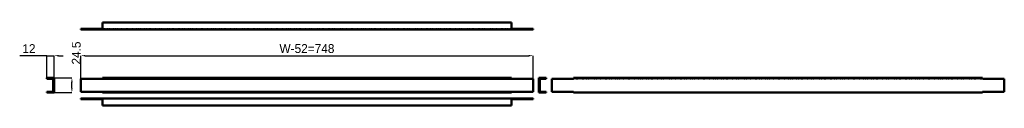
# Model space of a CAD drawing. Header units: millimetres. Extents: x -4 to 1624, y 0 to 138.
import ezdxf

# ---------------------------------------------------------------- set-up
doc = ezdxf.new("R2010")
doc.units = ezdxf.units.MM
doc.linetypes.add('Dashed', pattern=[2, 1, -1])
for name, color, linetype, lineweight in [('AM_0', 7, 'Continuous', 50), ('AM_5', 3, 'Continuous', 25), ('AM_9', 6, 'Dashed', 25)]:
    doc.layers.add(name, color=color, linetype=linetype, lineweight=lineweight)
doc.dimstyles.new('ISO-25', dxfattribs={"dimtxt": 2.5, "dimasz": 2.5, "dimexe": 1.25, "dimexo": 0.625, "dimtad": 1, "dimtxsty": 'Standard', "dimcen": 2.5, "dimadec": 0, "dimazin": 0, "dimtfac": 1, "dimtmove": 0, "dimatfit": 3, "dimfxl": 1, "dimarcsym": 0})

# ---------------------------------------------------------------- blocks, each defined once
blk = doc.blocks.new('1_DHP080_0__0_in_DHP080_0__1300')
at = {"layer": 'AM_0'}
for p, q in [((96.8732, 10.5), (96.8732, 12)), ((844.8732, 12), (96.8732, 12)), ((132.8732, 10.5), (96.8732, 10.5)), ((132.8732, 12), (132.8732, 0)), ((808.8732, 0), (132.8732, 0)), ((808.8732, 12), (808.8732, 0)), ((844.8732, 10.5), (808.8732, 10.5)), ((844.8732, 10.5), (844.8732, 12))]:
    blk.add_line(p, q, dxfattribs=at)
at = {"layer": 'AM_9'}
blk.add_line((808.8732, 10.5), (132.8732, 10.5), dxfattribs=at)
blk = doc.blocks.new('2_DHP080_0__0_in_DHP080_0__1300')
at = {"layer": 'AM_0'}
for p, q in [((52.992, 45.9772), (40.992, 45.9772)), ((40.992, 45.9772), (40.992, 44.4772)), ((40.992, 44.4772), (52.992, 44.4772)), ((51.492, 22.9772), (51.492, 44.4772)), ((52.992, 21.4772), (52.992, 45.9772)), ((52.992, 22.9772), (40.992, 22.9772)), ((40.992, 22.9772), (40.992, 21.4772)), ((40.992, 21.4772), (52.992, 21.4772))]:
    blk.add_line(p, q, dxfattribs=at)
blk = doc.blocks.new('3_DHP080_0__0_in_DHP080_0__1300')
at = {"layer": 'AM_0'}
for p, q in [((844.8732, 44.4772), (96.8732, 44.4772)), ((96.8732, 44.4772), (96.8732, 22.9772)), ((132.8732, 45.9772), (132.8732, 44.4772)), ((808.8732, 45.9772), (132.8732, 45.9772)), ((808.8732, 45.9772), (808.8732, 44.4772)), ((844.8732, 22.9772), (844.8732, 44.4772)), ((96.8732, 22.9772), (844.8732, 22.9772)), ((132.8732, 22.9772), (132.8732, 21.4772)), ((808.8732, 21.4772), (132.8732, 21.4772)), ((808.8732, 22.9772), (808.8732, 21.4772))]:
    blk.add_line(p, q, dxfattribs=at)
blk = doc.blocks.new('4_DHP080_0__0_in_DHP080_0__1300')
at = {"layer": 'AM_0'}
for p, q in [((854.3504, 21.4772), (854.3504, 45.9772)), ((854.3504, 45.9772), (866.3504, 45.9772)), ((866.3504, 44.4772), (854.3504, 44.4772)), ((855.8504, 44.4772), (855.8504, 22.9772)), ((866.3504, 45.9772), (866.3504, 44.4772)), ((854.3504, 22.9772), (866.3504, 22.9772)), ((866.3504, 21.4772), (854.3504, 21.4772)), ((866.3504, 22.9772), (866.3504, 21.4772))]:
    blk.add_line(p, q, dxfattribs=at)
blk = doc.blocks.new('5_DHP080_0__0_in_DHP080_0__1300')
at = {"layer": 'AM_0'}
for p, q in [((875.8276, 44.4772), (911.8276, 44.4772)), ((875.8276, 22.9772), (875.8276, 44.4772)), ((911.8276, 45.9772), (1587.8276, 45.9772)), ((911.8276, 44.4772), (911.8276, 45.9772)), ((1587.8276, 44.4772), (1587.8276, 45.9772)), ((1587.8276, 44.4772), (1623.8276, 44.4772)), ((1623.8276, 44.4772), (1623.8276, 22.9772)), ((911.8276, 22.9772), (875.8276, 22.9772)), ((911.8276, 21.4772), (911.8276, 22.9772)), ((911.8276, 21.4772), (1587.8276, 21.4772)), ((1623.8276, 22.9772), (1587.8276, 22.9772)), ((1587.8276, 21.4772), (1587.8276, 22.9772))]:
    blk.add_line(p, q, dxfattribs=at)
at = {"layer": 'AM_9'}
for p, q in [((911.8276, 44.4772), (1587.8276, 44.4772)), ((911.8276, 22.9772), (1587.8276, 22.9772))]:
    blk.add_line(p, q, dxfattribs=at)
blk = doc.blocks.new('6_DHP080_0__0_in_DHP080_0__1300')
at = {"layer": 'AM_0'}
for p, q in [((132.8732, 137.7264), (132.8732, 125.7264)), ((808.8732, 137.7264), (132.8732, 137.7264)), ((808.8732, 137.7264), (808.8732, 125.7264)), ((96.8732, 127.2264), (132.8732, 127.2264)), ((96.8732, 127.2264), (96.8732, 125.7264)), ((96.8732, 125.7264), (844.8732, 125.7264)), ((808.8732, 127.2264), (844.8732, 127.2264)), ((844.8732, 127.2264), (844.8732, 125.7264))]:
    blk.add_line(p, q, dxfattribs=at)
at = {"layer": 'AM_9'}
blk.add_line((808.8732, 127.2264), (132.8732, 127.2264), dxfattribs=at)
blk = doc.blocks.new('*D7')
at = {"layer": 'AM_5', "color": 0, "lineweight": -2}
for p, q in [((50.492, 45.9772), (82.272, 45.9772)), ((82.272, 28.7972), (82.272, 38.6572)), ((50.492, 21.4772), (82.272, 21.4772))]:
    blk.add_line(p, q, dxfattribs=at)
at = {"layer": 'AM_5', "color": 0}
for points in [[(83.492, 38.6572), (81.052, 38.6572), (82.272, 45.9772)], [(81.052, 28.7972), (83.492, 28.7972), (82.272, 21.4772)]]:
    blk.add_solid(points, dxfattribs=at)
at = {"layer": 'Defpoints', "color": 0}
for p in [(50.492, 45.9772), (82.272, 45.9772), (50.492, 21.4772)]:
    blk.add_point(p, dxfattribs=at)
at = {"layer": 'AM_5', "color": 0, "insert": (89.592, 86.9692), "char_height": 14.64, "attachment_point": 5, "rotation": 90}
blk.add_mtext('24.5', dxfattribs=at)
blk = doc.blocks.new('*D8')
at = {"layer": 'AM_5', "color": 0, "lineweight": -2}
for p, q in [((41, 82.6), (-4, 82.6)), ((33.7, 82.6), (26.4, 82.6)), ((41, 46), (41, 82.6)), ((41, 82.6), (53, 82.6)), ((53, 43.5), (53, 82.6)), ((60.3, 82.6), (67.6, 82.6))]:
    blk.add_line(p, q, dxfattribs=at)
at = {"layer": 'AM_5', "color": 0}
for points in [[(33.7, 81.4), (33.7, 83.8), (41, 82.6)], [(60.3, 83.8), (60.3, 81.4), (53, 82.6)]]:
    blk.add_solid(points, dxfattribs=at)
at = {"layer": 'Defpoints', "color": 0}
for p in [(53, 75.3), (41, 46), (53, 43.5)]:
    blk.add_point(p, dxfattribs=at)
at = {"layer": 'AM_5', "color": 0, "insert": (11.2, 94.3), "char_height": 14.64, "attachment_point": 5}
blk.add_mtext('12', dxfattribs=at)
blk = doc.blocks.new('*D9')
at = {"layer": 'AM_5', "color": 0, "lineweight": -2}
for p, q in [((96.8732, 41.4772), (96.8732, 82.5772)), ((104.1932, 82.5772), (837.5532, 82.5772)), ((844.8732, 41.4772), (844.8732, 82.5772))]:
    blk.add_line(p, q, dxfattribs=at)
at = {"layer": 'AM_5', "color": 0}
for points in [[(104.1932, 83.7972), (104.1932, 81.3572), (96.8732, 82.5772)], [(837.5532, 81.3572), (837.5532, 83.7972), (844.8732, 82.5772)]]:
    blk.add_solid(points, dxfattribs=at)
at = {"layer": 'Defpoints', "color": 0}
for p in [(844.8732, 75.2572), (96.8732, 41.4772), (844.8732, 41.4772)]:
    blk.add_point(p, dxfattribs=at)
at = {"layer": 'AM_5', "color": 0, "insert": (470.8732, 94.2892), "char_height": 14.64, "attachment_point": 5}
blk.add_mtext('W-52=748', dxfattribs=at)

msp = doc.modelspace()

# ---------------------------------------------------------------- block references
for name in ['6_DHP080_0__0_in_DHP080_0__1300', '2_DHP080_0__0_in_DHP080_0__1300', '3_DHP080_0__0_in_DHP080_0__1300', '4_DHP080_0__0_in_DHP080_0__1300', '5_DHP080_0__0_in_DHP080_0__1300', '1_DHP080_0__0_in_DHP080_0__1300']:
    msp.add_blockref(name, (0, 0))

# ---------------------------------------------------------------- dimensions: what is measured, and where the dimension line sits
at = {"layer": 'AM_5'}
for base, p1, p2, text, picture, middle in [((52.992, 82.5772), (40.992, 45.9772), (52.992, 43.4772), '12', '*D8', (11.1543, 82.5772)), ((844.8732, 82.5772), (96.8732, 41.4772), (844.8732, 41.4772), 'W-52=748', '*D9', (470.8732, 82.5772))]:
    dim = msp.add_linear_dim(base=base, p1=p1, p2=p2, text=text, dimstyle='ISO-25', override={"dimtxt": 14.64, "dimasz": 7.32, "dimexe": 0, "dimexo": 0, "dimgap": 4.392}, dxfattribs=at)
    dim.commit()
    dim.dimension.update_dxf_attribs({"geometry": picture, "text_midpoint": middle, "dimtype": 160})
dim = msp.add_linear_dim(base=(82.272, 45.9772), p1=(50.492, 21.4772), p2=(50.492, 45.9772), angle=90, text='24.5', dimstyle='ISO-25', override={"dimtxt": 14.64, "dimasz": 7.32, "dimexe": 0, "dimexo": 0, "dimgap": 4.392}, dxfattribs=at)
dim.commit()
dim.dimension.update_dxf_attribs({"geometry": '*D7', "text_midpoint": (89.592, 86.9692), "dimtype": 160, "text_rotation": 90})

doc.saveas('drawing.dxf')
